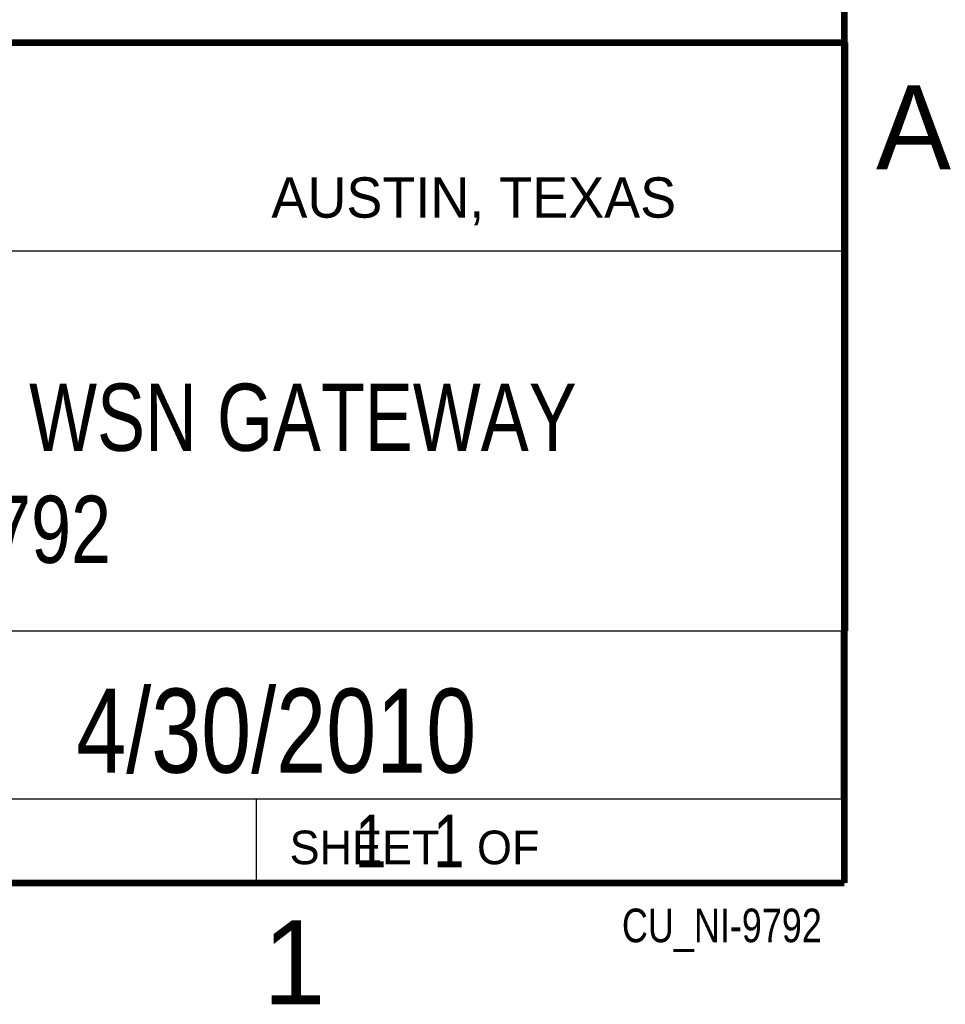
# Model space of a CAD drawing. Header units: inches. Extents: x 0 to 34, y 0 to 22.
# Tile 67 of 69: x 31 to 33.8, y 0.1 to 3.1. Entities that reach past the tile are written whole.
import ezdxf
from ezdxf.enums import TextEntityAlignment as Align

# ---------------------------------------------------------------- set-up
doc = ezdxf.new("R2010")
doc.units = ezdxf.units.IN
doc.header["$LTSCALE"] = 1.87
doc.header["$MEASUREMENT"] = 0
doc.layers.get('0').update_dxf_attribs({"linetype": 'CONTINUOUS'})
doc.styles.get("Standard").update_dxf_attribs({"font": 'txt', "width": 0.8})

msp = doc.modelspace()

# ---------------------------------------------------------------- linework, layer by layer
at = {"color": 2, "linetype": 'CONTINUOUS'}
for p, q in [((28.3793, 3.0003), (33.5093, 3.0003)), ((33.5093, 3.0003), (33.5093, 1.2503)), ((28.7231, 2.38), (33.5, 2.38)), ((28.3793, 1.2503), (33.5093, 1.2503)), ((30.13, 1.2499), (33.49, 1.2499)), ((33.49, 1.2499), (33.49, 0.7499)), ((28.38, 0.75), (33.5, 0.75)), ((30.13, 0.7499), (33.49, 0.7499)), ((31.75, 0.75), (33.5, 0.75)), ((31.75, 0.75), (31.75, 0.5)), ((33.5, 0.75), (33.5, 0.5)), ((31.75, 0.5), (33.5, 0.5)), ((32.4953, 0.5017), (33.4953, 0.5017)), ((32.4953, 0.5017), (32.4953, 0.5012)), ((32.4953, 0.5012), (33.4953, 0.5012)), ((33.4953, 0.5017), (33.4953, 0.5012))]:
    msp.add_line(p, q, dxfattribs=at)
at = {"color": 7, "linetype": 'CONTINUOUS', "const_width": 0.02}
for points in [[(33.5, 0.5), (33.5, 21.5)], [(25.58, 3), (33.5, 3)], [(0.5, 0.5), (33.5, 0.5)]]:
    msp.add_lwpolyline(points, dxfattribs=at)

# ---------------------------------------------------------------- texts
at = {"color": 2, "linetype": 'CONTINUOUS'}
for s, height, p in [('A', 0.25, (33.5939, 2.6228)), ('AUSTIN, TEXAS', 0.12, (31.7957, 2.479)), ('SHEET   OF', 0.1, (31.8499, 0.5557)), ('1', 0.25, (31.7706, 0.139))]:
    msp.add_text(s, height=height, dxfattribs=at).set_placement(p)
at = {"color": 7, "linetype": 'CONTINUOUS', "width": 0.8}
msp.add_text('4/30/2010', height=0.25, dxfattribs=at).set_placement((31.81, 0.828), align=Align.CENTER)
at = {"color": 2, "linetype": 'CONTINUOUS', "width": 0.8}
msp.add_text('CU_NI-9792', height=0.1, dxfattribs=at).set_placement((33.4328, 0.3236), align=Align.RIGHT)
at = {"color": 7, "linetype": 'CONTINUOUS'}
for s, insert, char_height, width, attachment_point in [('PROGRAMMABLE WSN GATEWAY\\PNI 9792', (30.9443, 1.9853), 0.2, 3.84, 2), ('     1   1', (31.8125, 0.7031), 0.15625, 1.25, 1)]:
    msp.add_mtext(s, dxfattribs=dict(at, insert=insert, char_height=char_height, width=width, attachment_point=attachment_point))

doc.saveas('drawing.dxf')
